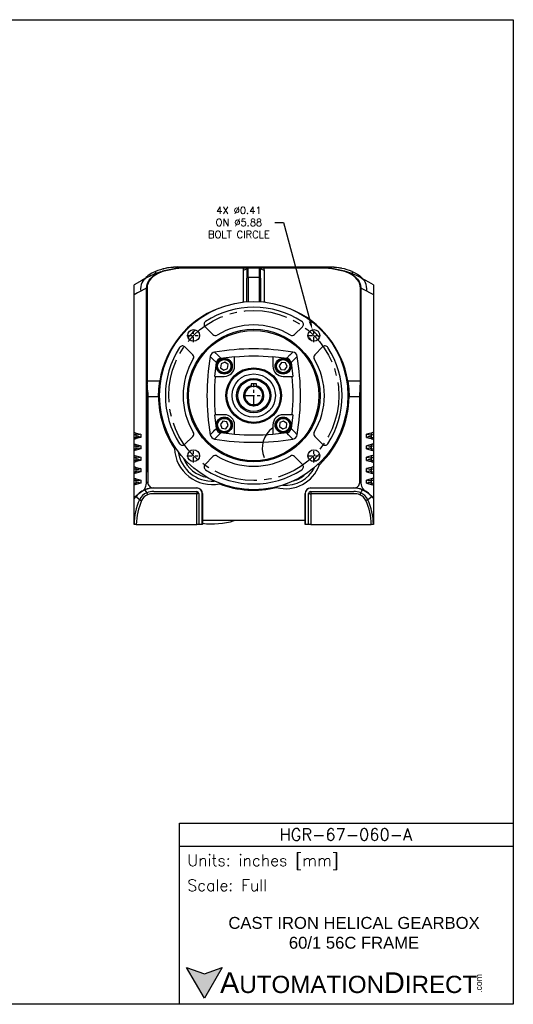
# Model space of a CAD drawing. Extents: x 886.9 to 941.4, y -8.5 to 25.5.
# Tile 6 of 6: x 924.4 to 941.4, y -8.5 to 25.5. Entities that reach past the tile are written whole.
import ezdxf

# ---------------------------------------------------------------- set-up
doc = ezdxf.new("R2010")
doc.units = 0
doc.header["$LTSCALE"] = 4
doc.header["$MEASUREMENT"] = 0
doc.linetypes.add('CENTER2', pattern=[1.125, 0.75, -0.125, 0.125, -0.125])
doc.layers.get('0').update_dxf_attribs({"linetype": 'CONTINUOUS'})
doc.layers.get('DEFPOINTS').update_dxf_attribs({"linetype": 'CONTINUOUS'})
for name, color, linetype in [('CENTER', 40, 'CENTER2'), ('DIMENSIONS', 140, 'CONTINUOUS'), ('TEXT', 140, 'CONTINUOUS')]:
    doc.layers.add(name, color=color, linetype=linetype)
doc.styles.add('ROMANS', font='romans.shx')
doc.styles.get("Standard").update_dxf_attribs({"font": 'romans.shx'})
doc.styles.add('型式1', font='txt')
doc.dimstyles.get("Standard").update_dxf_attribs({"dimtxt": 0.25, "dimasz": 0.3, "dimexe": 0.0625, "dimexo": 0.0625, "dimgap": 0.0625, "dimtad": 0, "dimtih": 1, "dimtoh": 1, "dimrnd": 0.001, "dimzin": 0, "dimdsep": 46, "dimtxsty": 'Standard', "dimcen": 0, "dimadec": 0, "dimazin": 0, "dimtfac": 1, "dimtofl": 0, "dimtmove": 0, "dimatfit": 3, "dimfxl": 1, "dimtolj": 1, "dimtzin": 0, "dimarcsym": 0})

# ---------------------------------------------------------------- blocks, each defined once
blk = doc.blocks.new('*D97')
at = {"layer": 'DEFPOINTS', "color": 0, "transparency": 16777216}
for p in [(934.47, 14.759), (934.575, 14.367)]:
    blk.add_point(p, dxfattribs=at)
at = {"layer": 'DIMENSIONS', "color": 0, "lineweight": -2, "transparency": 16777216}
for p, q in [((933.175, 18.466), (933.475, 18.466)), ((933.475, 18.466), (934.392, 15.049))]:
    blk.add_line(p, q, dxfattribs=at)
at = {"layer": 'DIMENSIONS', "color": 0, "transparency": 16777216}
blk.add_solid([(934.44, 15.062), (934.344, 15.036), (934.47, 14.759)], dxfattribs=at)
at = {"layer": 'DIMENSIONS', "color": 0, "transparency": 16777216, "insert": (931.934, 18.466), "char_height": 0.25, "width": 2.72398, "attachment_point": 5}
blk.add_mtext('\\A1;4X ∅0.41\\PON %%C5.88 BOLT CIRCLE', dxfattribs=at)

msp = doc.modelspace()

# ---------------------------------------------------------------- hatches: boundary and pattern name
at = {"layer": 'TEXT'}
msp.add_hatch(color=256, dxfattribs=at).paths.add_polyline_path([(931.353, -7.259), (930.739, -7.483), (930.125, -7.259), (930.739, -8.323)])

# ---------------------------------------------------------------- linework, layer by layer
for p, q in [((929.052, 16.77), (929.052, 16.692)), ((932.445, 16.916), (929.768, 16.916)), ((930.205, 16.889), (930.205, 16.901)), ((930.205, 16.901), (932.102, 16.901)), ((932.109, 16.889), (930.205, 16.889)), ((932.091, 16.816), (932.209, 16.862)), ((932.091, 15.718), (932.091, 16.816)), ((932.102, 16.901), (932.116, 16.901)), ((932.116, 16.901), (932.248, 16.901)), ((932.209, 16.862), (932.209, 16.543)), ((932.248, 16.901), (932.642, 16.901)), ((932.445, 16.916), (932.445, 16.921)), ((935.123, 16.916), (932.445, 16.916)), ((932.445, 16.901), (932.445, 16.916)), ((932.642, 16.901), (932.775, 16.901)), ((932.682, 16.543), (932.682, 16.862)), ((932.682, 16.862), (932.8, 16.816)), ((932.775, 16.901), (932.789, 16.901)), ((934.685, 16.889), (932.782, 16.889)), ((932.789, 16.901), (934.685, 16.901)), ((932.8, 16.816), (932.8, 15.718)), ((934.685, 16.901), (934.685, 16.889)), ((935.839, 16.77), (935.839, 16.693)), ((928.717, 16.551), (928.717, 16.536)), ((932.209, 15.721), (932.209, 16.543)), ((932.682, 16.543), (932.682, 15.721)), ((936.173, 16.551), (936.173, 16.536)), ((928.311, 15.967), (928.311, 16.314)), ((928.746, 16.192), (928.753, 16.258)), ((936.127, 16.303), (936.144, 16.192)), ((936.579, 16.313), (936.579, 15.967)), ((928.311, 11.215), (928.311, 15.967)), ((932.055, 15.712), (932.091, 15.718)), ((932.8, 15.718), (932.866, 15.707)), ((936.579, 15.967), (936.579, 11.215)), ((930.765, 14.863), (931.036, 14.591)), ((933.855, 14.591), (934.126, 14.863)), ((934.334, 14.499), (934.372, 14.472)), ((930.34, 13.895), (930.069, 14.167)), ((934.822, 14.167), (934.551, 13.895)), ((931.099, 13.148), (931.154, 13.623)), ((931.308, 13.778), (931.784, 13.832)), ((931.446, 13.64), (931.319, 13.586)), ((931.557, 13.556), (931.446, 13.64)), ((931.784, 13.502), (931.784, 13.832)), ((933.107, 13.832), (933.583, 13.778)), ((933.107, 13.832), (933.107, 13.502)), ((933.407, 13.63), (933.324, 13.519)), ((933.545, 13.613), (933.407, 13.63)), ((933.599, 13.485), (933.545, 13.613)), ((933.737, 13.623), (933.792, 13.148)), ((931.319, 13.586), (931.302, 13.448)), ((931.302, 13.448), (931.412, 13.365)), ((931.412, 13.365), (931.54, 13.419)), ((931.54, 13.419), (931.557, 13.556)), ((933.324, 13.519), (933.378, 13.392)), ((933.378, 13.392), (933.516, 13.375)), ((933.516, 13.375), (933.599, 13.485)), ((928.743, 12.87), (928.746, 12.991)), ((928.761, 12.992), (929.199, 12.992)), ((929.238, 12.995), (929.199, 12.992)), ((931.099, 13.148), (931.429, 13.148)), ((933.461, 13.148), (933.792, 13.148)), ((935.692, 12.992), (935.651, 12.995)), ((935.692, 12.992), (936.13, 12.992)), ((936.144, 12.991), (936.148, 12.87)), ((928.784, 12.598), (928.784, 9.897)), ((932.352, 12.888), (932.352, 12.825)), ((932.352, 12.825), (932.352, 12.784)), ((932.535, 12.892), (932.355, 12.892)), ((932.539, 12.825), (932.539, 12.888)), ((932.539, 12.784), (932.539, 12.825)), ((936.107, 9.897), (936.107, 12.598)), ((929.155, 12.446), (928.784, 12.446)), ((929.2, 12.447), (929.155, 12.446)), ((935.736, 12.446), (935.695, 12.447)), ((936.107, 12.446), (935.736, 12.446)), ((931.154, 11.349), (931.099, 11.824)), ((931.429, 11.824), (931.099, 11.824)), ((931.375, 11.598), (931.292, 11.487)), ((931.513, 11.581), (931.375, 11.598)), ((931.567, 11.453), (931.513, 11.581)), ((933.478, 11.608), (933.351, 11.553)), ((933.792, 11.824), (933.461, 11.824)), ((933.589, 11.524), (933.478, 11.608)), ((933.792, 11.824), (933.737, 11.349)), ((931.292, 11.487), (931.346, 11.359)), ((931.346, 11.359), (931.483, 11.342)), ((931.483, 11.342), (931.567, 11.453)), ((931.784, 11.14), (931.784, 11.47)), ((933.107, 11.47), (933.107, 11.14)), ((933.351, 11.553), (933.334, 11.416)), ((933.334, 11.416), (933.445, 11.333)), ((933.445, 11.333), (933.572, 11.387)), ((933.572, 11.387), (933.589, 11.524)), ((928.311, 11.215), (928.356, 11.203)), ((928.311, 11.142), (928.311, 11.215)), ((928.311, 11.033), (928.311, 11.142)), ((928.311, 10.979), (928.311, 11.033)), ((928.373, 10.995), (928.311, 10.979)), ((928.311, 10.819), (928.311, 10.979)), ((928.412, 11.122), (928.39, 11.133)), ((928.39, 11.06), (928.39, 11.133)), ((928.549, 11.151), (928.549, 11.042)), ((930.069, 10.806), (930.34, 11.077)), ((931.784, 11.14), (931.308, 11.195)), ((933.583, 11.195), (933.107, 11.14)), ((934.551, 11.077), (934.822, 10.806)), ((936.342, 11.042), (936.342, 11.151)), ((936.5, 11.133), (936.479, 11.122)), ((936.5, 11.133), (936.5, 11.06)), ((936.517, 10.995), (936.579, 10.979)), ((936.579, 11.215), (936.534, 11.203)), ((936.579, 11.215), (936.579, 11.142)), ((936.579, 11.142), (936.579, 11.033)), ((936.579, 11.033), (936.579, 10.979)), ((936.579, 10.979), (936.579, 10.819)), ((928.311, 10.819), (928.356, 10.807)), ((928.311, 10.747), (928.311, 10.819)), ((928.311, 10.637), (928.311, 10.747)), ((928.311, 10.583), (928.311, 10.637)), ((928.373, 10.599), (928.311, 10.583)), ((928.311, 10.423), (928.311, 10.583)), ((928.412, 10.726), (928.39, 10.737)), ((928.39, 10.664), (928.39, 10.737)), ((928.549, 10.755), (928.549, 10.646)), ((929.772, 10.648), (929.708, 10.66)), ((936.342, 10.646), (936.342, 10.755)), ((936.5, 10.737), (936.479, 10.726)), ((936.5, 10.737), (936.5, 10.664)), ((936.518, 10.599), (936.579, 10.583)), ((936.579, 10.819), (936.534, 10.807)), ((936.579, 10.819), (936.579, 10.747)), ((936.579, 10.747), (936.579, 10.637)), ((936.579, 10.637), (936.579, 10.583)), ((936.579, 10.583), (936.579, 10.423)), ((928.311, 10.423), (928.357, 10.411)), ((928.311, 10.351), (928.311, 10.423)), ((928.311, 10.242), (928.311, 10.351)), ((928.311, 10.187), (928.311, 10.242)), ((928.372, 10.203), (928.311, 10.187)), ((928.412, 10.33), (928.39, 10.341)), ((928.39, 10.268), (928.39, 10.341)), ((928.549, 10.359), (928.549, 10.25)), ((931.036, 10.381), (930.765, 10.11)), ((934.126, 10.11), (933.855, 10.381)), ((934.498, 10.208), (934.515, 10.271)), ((936.342, 10.25), (936.342, 10.359)), ((936.5, 10.341), (936.478, 10.33)), ((936.5, 10.341), (936.5, 10.268)), ((936.518, 10.203), (936.579, 10.187)), ((936.579, 10.423), (936.534, 10.411)), ((936.579, 10.423), (936.579, 10.351)), ((936.579, 10.351), (936.579, 10.242)), ((936.579, 10.242), (936.579, 10.187)), ((928.311, 10.027), (928.311, 10.187)), ((928.311, 10.027), (928.357, 10.014)), ((928.311, 9.956), (928.311, 10.027)), ((928.311, 9.846), (928.311, 9.956)), ((928.413, 9.934), (928.39, 9.945)), ((928.39, 9.872), (928.39, 9.945)), ((928.784, 9.897), (928.784, 9.494)), ((934.712, 10.1), (934.649, 10.101)), ((936.107, 9.494), (936.107, 9.897)), ((936.5, 9.945), (936.478, 9.934)), ((936.5, 9.945), (936.5, 9.872)), ((936.579, 10.027), (936.533, 10.014)), ((936.579, 10.187), (936.579, 10.027)), ((936.579, 10.027), (936.579, 9.956)), ((936.579, 9.956), (936.579, 9.846)), ((928.311, 9.79), (928.311, 9.847)), ((928.372, 9.807), (928.311, 9.79)), ((928.311, 9.631), (928.311, 9.79)), ((928.311, 9.631), (928.357, 9.618)), ((928.311, 9.561), (928.311, 9.631)), ((928.311, 9.451), (928.311, 9.561)), ((928.413, 9.538), (928.39, 9.549)), ((928.39, 9.476), (928.39, 9.549)), ((928.549, 9.567), (928.549, 9.458)), ((928.745, 9.854), (928.743, 9.844)), ((928.745, 9.462), (928.745, 9.854)), ((936.148, 9.844), (936.146, 9.854)), ((936.146, 9.854), (936.146, 9.462)), ((936.342, 9.458), (936.342, 9.567)), ((936.5, 9.549), (936.478, 9.538)), ((936.5, 9.549), (936.5, 9.476)), ((936.519, 9.807), (936.579, 9.79)), ((936.579, 9.631), (936.533, 9.618)), ((936.579, 9.847), (936.579, 9.79)), ((936.579, 9.79), (936.579, 9.631)), ((936.579, 9.631), (936.579, 9.561)), ((936.579, 9.561), (936.579, 9.451)), ((928.311, 9.394), (928.311, 9.451)), ((928.372, 9.411), (928.311, 9.394)), ((928.311, 9.297), (928.311, 9.394)), ((928.311, 8.967), (928.311, 9.297)), ((928.605, 9.196), (928.63, 9.211)), ((928.992, 9.297), (930.477, 9.297)), ((930.477, 9.292), (928.992, 9.292)), ((931.265, 9.464), (931.263, 9.44)), ((933.231, 9.334), (933.231, 9.314)), ((934.414, 9.297), (935.899, 9.297)), ((935.899, 9.292), (934.414, 9.292)), ((936.261, 9.211), (936.285, 9.196)), ((936.519, 9.411), (936.579, 9.394)), ((936.579, 9.451), (936.579, 9.394)), ((936.579, 9.394), (936.579, 9.297)), ((936.579, 9.297), (936.579, 8.967)), ((928.311, 8.93), (928.311, 8.967)), ((928.311, 8.037), (928.311, 8.93)), ((928.992, 9.173), (930.477, 9.173)), ((930.475, 9.099), (928.992, 9.099)), ((930.475, 8.037), (930.475, 9.099)), ((930.549, 9.1), (930.549, 8.037)), ((930.669, 8.037), (930.669, 9.1)), ((930.674, 9.1), (930.674, 8.037)), ((934.217, 8.037), (934.217, 9.1)), ((934.222, 9.1), (934.222, 8.037)), ((934.341, 8.037), (934.341, 9.1)), ((934.414, 9.173), (935.899, 9.173)), ((934.415, 9.099), (934.415, 8.037)), ((935.899, 9.099), (934.415, 9.099)), ((936.579, 8.967), (936.579, 8.93)), ((936.579, 8.93), (936.579, 8.037)), ((930.87, 8.169), (930.674, 8.169)), ((934.02, 8.169), (930.87, 8.169)), ((934.217, 8.169), (934.02, 8.169)), ((928.39, 8.037), (928.312, 8.037)), ((928.39, 8.037), (930.475, 8.037)), ((930.549, 8.037), (930.475, 8.037)), ((930.669, 8.037), (930.549, 8.037)), ((930.674, 8.037), (930.669, 8.037)), ((934.222, 8.037), (934.217, 8.037)), ((934.341, 8.037), (934.222, 8.037)), ((934.415, 8.037), (934.341, 8.037)), ((934.415, 8.037), (936.5, 8.037)), ((936.579, 8.037), (936.5, 8.037))]:
    msp.add_line(p, q)
at = {"flags": 128}
for points in [[(929.052, 16.77), (928.931, 16.713), (928.829, 16.651), (928.785, 16.62), (928.751, 16.592), (928.721, 16.56), (928.717, 16.551)], [(928.753, 16.258), (928.755, 16.281), (928.781, 16.369), (928.821, 16.449), (928.876, 16.525), (928.945, 16.595), (929.026, 16.657), (929.131, 16.716), (929.246, 16.763), (929.298, 16.778)], [(929.303, 16.767), (929.252, 16.752), (929.14, 16.707), (929.036, 16.648), (928.957, 16.588), (928.888, 16.518), (928.835, 16.446), (928.795, 16.367), (928.769, 16.282), (928.761, 16.194)], [(929.334, 16.859), (929.326, 16.856), (929.318, 16.853)], [(929.82, 16.926), (929.786, 16.92), (929.768, 16.916)], [(929.82, 16.926), (930.788, 16.926), (932.228, 16.926)], [(932.091, 16.816), (932.097, 16.86), (932.109, 16.889)], [(932.102, 16.901), (932.107, 16.9), (932.11, 16.898), (932.111, 16.896), (932.111, 16.893), (932.109, 16.89), (932.109, 16.889)], [(932.248, 16.56), (932.248, 16.646), (932.248, 16.723), (932.248, 16.788), (932.248, 16.839), (932.248, 16.876), (932.248, 16.897), (932.248, 16.901)], [(932.643, 16.56), (932.643, 16.623), (932.643, 16.703), (932.643, 16.771), (932.643, 16.827), (932.642, 16.868), (932.642, 16.893), (932.642, 16.901)], [(932.663, 16.926), (933.622, 16.926), (935.071, 16.926)], [(932.782, 16.889), (932.78, 16.892), (932.78, 16.896), (932.781, 16.898), (932.783, 16.9), (932.788, 16.901), (932.789, 16.901)], [(932.782, 16.889), (932.793, 16.86), (932.8, 16.816)], [(935.123, 16.916), (935.104, 16.92), (935.071, 16.926)], [(936.13, 16.194), (936.107, 16.335), (936.071, 16.42), (936.02, 16.497), (935.943, 16.58), (935.852, 16.649), (935.725, 16.718), (935.587, 16.767)], [(935.593, 16.778), (935.731, 16.73), (935.862, 16.659), (935.953, 16.588), (936.033, 16.503), (936.084, 16.424), (936.121, 16.337), (936.127, 16.303)], [(935.839, 16.77), (935.96, 16.713), (936.062, 16.651), (936.105, 16.62), (936.14, 16.592), (936.17, 16.56), (936.173, 16.551)], [(928.722, 16.539), (928.586, 16.465), (928.311, 16.314)], [(928.721, 16.538), (928.695, 16.522), (928.651, 16.484), (928.613, 16.437), (928.582, 16.381), (928.56, 16.318), (928.545, 16.248), (928.539, 16.173), (928.542, 16.093)], [(932.248, 16.56), (932.24, 16.559), (932.233, 16.558), (932.226, 16.557), (932.22, 16.555), (932.216, 16.552), (932.212, 16.549), (932.21, 16.546), (932.209, 16.543)], [(932.248, 16.56), (932.248, 16.544), (932.247, 15.723)], [(932.643, 16.56), (932.445, 16.56), (932.248, 16.56)], [(932.682, 16.543), (932.681, 16.546), (932.679, 16.549), (932.675, 16.552), (932.67, 16.555), (932.664, 16.557), (932.658, 16.558), (932.651, 16.559), (932.643, 16.56)], [(932.643, 15.723), (932.643, 15.986), (932.643, 16.56)], [(936.58, 16.314), (936.416, 16.404), (936.169, 16.538)], [(936.349, 16.093), (936.351, 16.173), (936.345, 16.248), (936.331, 16.318), (936.308, 16.381), (936.278, 16.437), (936.24, 16.484), (936.195, 16.522), (936.169, 16.538)], [(928.542, 16.093), (928.431, 16.032), (928.311, 15.967)], [(928.746, 16.192), (928.653, 16.15), (928.542, 16.093)], [(928.746, 12.991), (928.746, 13.984), (928.746, 14.968), (928.746, 16.192)], [(928.761, 16.194), (928.761, 14.97), (928.761, 13.986), (928.761, 12.992)], [(936.13, 12.992), (936.13, 13.986), (936.13, 14.97), (936.13, 16.194)], [(936.144, 16.192), (936.144, 14.968), (936.144, 13.984), (936.144, 12.991)], [(936.349, 16.093), (936.238, 16.15), (936.144, 16.192)], [(936.579, 15.967), (936.571, 15.972), (936.46, 16.032), (936.349, 16.093)], [(934.372, 14.472), (934.415, 14.405), (934.416, 14.395)], [(931.094, 13.987), (931.207, 13.876), (931.248, 13.836), (931.308, 13.778)], [(933.583, 13.778), (933.697, 13.889), (933.701, 13.893), (933.797, 13.987)], [(931.154, 13.623), (931.043, 13.737), (931.038, 13.742), (930.945, 13.838)], [(933.946, 13.838), (933.835, 13.724), (933.795, 13.683), (933.737, 13.623)], [(928.761, 12.992), (928.759, 12.905), (928.757, 12.871)], [(929.155, 12.446), (929.164, 12.719), (929.199, 12.992)], [(935.692, 12.992), (935.727, 12.719), (935.736, 12.446)], [(936.134, 12.871), (936.132, 12.905), (936.13, 12.992)], [(928.743, 9.844), (928.743, 9.883), (928.743, 10.029), (928.743, 10.646), (928.743, 11.261), (928.743, 11.414), (928.743, 11.452), (928.743, 12.163), (928.743, 12.87)], [(928.757, 12.871), (928.758, 12.871), (928.758, 12.87), (928.759, 12.87), (928.761, 12.866), (928.764, 12.849), (928.77, 12.812)], [(928.77, 12.812), (928.77, 12.134), (928.77, 11.453), (928.77, 11.415), (928.77, 11.261), (928.77, 10.647), (928.77, 10.03), (928.77, 9.9)], [(936.121, 12.812), (936.126, 12.85), (936.128, 12.857), (936.129, 12.862), (936.13, 12.865), (936.131, 12.867), (936.131, 12.869), (936.132, 12.87), (936.133, 12.87), (936.133, 12.871), (936.134, 12.871)], [(936.121, 9.9), (936.121, 10.029), (936.121, 10.646), (936.121, 11.453), (936.121, 11.491), (936.121, 11.644), (936.121, 12.255), (936.121, 12.812)], [(936.148, 12.87), (936.148, 12.254), (936.148, 11.644), (936.148, 11.491), (936.148, 11.452), (936.148, 10.645), (936.148, 10.028), (936.148, 9.874), (936.148, 9.844)], [(930.945, 11.135), (931.056, 11.248), (931.095, 11.289), (931.154, 11.349)], [(933.737, 11.349), (933.848, 11.235), (933.852, 11.231), (933.946, 11.135)], [(928.38, 11.124), (928.346, 11.133), (928.341, 11.134), (928.311, 11.142)], [(928.311, 11.033), (928.346, 11.042), (928.38, 11.051)], [(928.356, 11.203), (928.39, 11.194), (928.549, 11.151)], [(928.549, 11.042), (928.39, 11), (928.373, 10.995)], [(928.39, 11.06), (928.399, 11.06), (928.427, 11.065)], [(928.549, 11.151), (928.548, 11.151), (928.466, 11.128), (928.435, 11.121), (928.412, 11.122), (928.412, 11.122)], [(931.308, 11.195), (931.194, 11.083), (931.19, 11.079), (931.094, 10.985)], [(933.797, 10.985), (933.683, 11.096), (933.643, 11.136), (933.583, 11.195)], [(936.534, 11.203), (936.5, 11.194), (936.342, 11.151)], [(936.479, 11.122), (936.454, 11.121), (936.415, 11.131), (936.365, 11.145), (936.342, 11.151), (936.342, 11.151)], [(936.342, 11.042), (936.5, 11), (936.517, 10.995)], [(936.464, 11.065), (936.491, 11.06), (936.5, 11.06)], [(936.579, 11.142), (936.545, 11.133), (936.511, 11.124)], [(936.511, 11.051), (936.545, 11.042), (936.551, 11.04), (936.579, 11.033)], [(928.38, 10.729), (928.346, 10.738), (928.341, 10.739), (928.311, 10.747)], [(928.311, 10.637), (928.346, 10.646), (928.359, 10.65), (928.38, 10.656)], [(928.356, 10.807), (928.39, 10.798), (928.549, 10.755)], [(928.549, 10.646), (928.39, 10.604), (928.373, 10.599)], [(928.39, 10.664), (928.399, 10.664), (928.426, 10.669)], [(928.549, 10.755), (928.548, 10.755), (928.466, 10.732), (928.435, 10.725), (928.412, 10.726), (928.412, 10.726)], [(936.534, 10.807), (936.5, 10.798), (936.342, 10.755)], [(936.479, 10.726), (936.454, 10.725), (936.414, 10.735), (936.364, 10.749), (936.342, 10.755), (936.342, 10.755)], [(936.342, 10.646), (936.5, 10.604), (936.518, 10.599)], [(936.464, 10.669), (936.491, 10.664), (936.5, 10.664)], [(936.579, 10.747), (936.545, 10.738), (936.511, 10.729)], [(936.511, 10.656), (936.545, 10.646), (936.551, 10.645), (936.571, 10.639), (936.579, 10.637)], [(928.38, 10.333), (928.346, 10.342), (928.341, 10.344), (928.311, 10.351)], [(928.311, 10.242), (928.346, 10.251), (928.359, 10.255), (928.38, 10.26)], [(928.357, 10.411), (928.39, 10.402), (928.549, 10.359)], [(928.549, 10.25), (928.39, 10.208), (928.372, 10.203)], [(928.39, 10.341), (928.39, 10.34), (928.39, 10.339), (928.389, 10.338), (928.387, 10.337), (928.386, 10.336), (928.384, 10.335), (928.382, 10.334), (928.38, 10.333)], [(928.38, 10.26), (928.382, 10.261), (928.384, 10.262), (928.386, 10.263), (928.387, 10.264), (928.389, 10.265), (928.39, 10.266), (928.39, 10.267), (928.39, 10.268)], [(928.39, 10.268), (928.399, 10.268), (928.426, 10.273)], [(928.549, 10.359), (928.548, 10.359), (928.466, 10.335), (928.435, 10.329), (928.412, 10.33), (928.412, 10.33)], [(934.515, 10.271), (934.661, 10.417), (934.714, 10.475)], [(936.534, 10.411), (936.5, 10.402), (936.342, 10.359)], [(936.478, 10.33), (936.453, 10.329), (936.414, 10.339), (936.364, 10.353), (936.342, 10.359), (936.342, 10.359)], [(936.342, 10.25), (936.5, 10.208), (936.518, 10.203)], [(936.465, 10.273), (936.491, 10.268), (936.5, 10.268)], [(936.511, 10.333), (936.509, 10.334), (936.506, 10.335), (936.505, 10.336), (936.503, 10.337), (936.502, 10.338), (936.501, 10.339), (936.501, 10.34), (936.5, 10.341)], [(936.5, 10.268), (936.501, 10.267), (936.501, 10.266), (936.502, 10.265), (936.503, 10.264), (936.505, 10.263), (936.506, 10.262), (936.509, 10.261), (936.511, 10.26)], [(936.579, 10.351), (936.545, 10.342), (936.511, 10.333)], [(936.511, 10.26), (936.545, 10.251), (936.551, 10.249), (936.572, 10.244), (936.579, 10.242)], [(928.38, 9.938), (928.346, 9.947), (928.341, 9.948), (928.311, 9.956)], [(928.311, 9.847), (928.346, 9.856), (928.359, 9.859), (928.38, 9.865)], [(928.357, 10.014), (928.39, 10.006), (928.549, 9.963)], [(928.39, 9.945), (928.39, 9.944), (928.39, 9.943), (928.389, 9.942), (928.387, 9.941), (928.386, 9.94), (928.384, 9.94), (928.382, 9.939), (928.38, 9.938)], [(928.38, 9.865), (928.382, 9.866), (928.384, 9.866), (928.386, 9.867), (928.387, 9.868), (928.389, 9.869), (928.39, 9.87), (928.39, 9.871), (928.39, 9.872)], [(928.39, 9.872), (928.399, 9.872), (928.425, 9.877)], [(928.549, 9.963), (928.548, 9.963), (928.466, 9.939), (928.435, 9.933), (928.413, 9.934)], [(928.549, 9.963), (928.549, 9.942), (928.549, 9.854)], [(928.77, 9.9), (928.768, 9.899), (928.765, 9.898), (928.76, 9.893), (928.753, 9.879), (928.745, 9.854)], [(936.146, 9.854), (936.135, 9.884), (936.132, 9.891), (936.126, 9.897), (936.124, 9.899), (936.122, 9.9), (936.121, 9.9)], [(936.533, 10.014), (936.5, 10.006), (936.342, 9.963)], [(936.342, 9.854), (936.342, 9.942), (936.342, 9.963)], [(936.478, 9.934), (936.453, 9.933), (936.414, 9.942), (936.363, 9.957), (936.342, 9.963), (936.342, 9.963)], [(936.465, 9.877), (936.491, 9.872), (936.5, 9.872)], [(936.511, 9.938), (936.509, 9.939), (936.506, 9.94), (936.505, 9.94), (936.503, 9.941), (936.502, 9.942), (936.501, 9.943), (936.501, 9.944), (936.5, 9.945)], [(936.5, 9.872), (936.501, 9.871), (936.501, 9.87), (936.502, 9.869), (936.503, 9.868), (936.505, 9.867), (936.506, 9.866), (936.509, 9.866), (936.511, 9.865)], [(936.579, 9.956), (936.545, 9.947), (936.511, 9.938)], [(936.511, 9.865), (936.545, 9.856), (936.551, 9.854), (936.572, 9.849), (936.579, 9.847)], [(928.38, 9.542), (928.346, 9.552), (928.341, 9.553), (928.311, 9.561)], [(928.357, 9.618), (928.39, 9.61), (928.549, 9.567)], [(928.549, 9.854), (928.39, 9.812), (928.372, 9.807)], [(928.39, 9.549), (928.39, 9.548), (928.39, 9.547), (928.389, 9.547), (928.387, 9.546), (928.386, 9.545), (928.384, 9.544), (928.382, 9.543), (928.38, 9.542)], [(928.549, 9.567), (928.548, 9.567), (928.466, 9.543), (928.436, 9.537), (928.413, 9.538)], [(936.342, 9.854), (936.5, 9.812), (936.519, 9.807)], [(936.533, 9.618), (936.5, 9.61), (936.342, 9.567)], [(936.478, 9.538), (936.453, 9.537), (936.414, 9.546), (936.363, 9.561), (936.342, 9.567), (936.342, 9.567)], [(936.511, 9.542), (936.509, 9.543), (936.506, 9.544), (936.505, 9.545), (936.503, 9.546), (936.502, 9.547), (936.501, 9.547), (936.501, 9.548), (936.5, 9.549)], [(936.579, 9.561), (936.545, 9.552), (936.511, 9.542)], [(928.311, 9.451), (928.346, 9.46), (928.359, 9.464), (928.38, 9.469)], [(928.549, 9.458), (928.39, 9.415), (928.372, 9.411)], [(928.38, 9.469), (928.382, 9.47), (928.384, 9.471), (928.386, 9.472), (928.387, 9.473), (928.389, 9.473), (928.39, 9.474), (928.39, 9.475), (928.39, 9.476)], [(928.39, 9.476), (928.399, 9.476), (928.425, 9.481)], [(928.687, 9.231), (928.568, 9.167), (928.474, 9.094)], [(928.63, 9.211), (928.681, 9.266), (928.719, 9.353), (928.732, 9.407), (928.744, 9.462), (928.745, 9.462)], [(928.687, 9.231), (928.687, 9.232), (928.686, 9.233), (928.686, 9.233), (928.686, 9.234), (928.686, 9.234), (928.685, 9.235), (928.685, 9.235), (928.685, 9.235)], [(928.687, 9.231), (928.721, 9.172), (928.752, 9.128)], [(936.138, 9.128), (936.169, 9.172), (936.203, 9.231)], [(936.146, 9.462), (936.146, 9.462), (936.158, 9.407), (936.171, 9.353), (936.209, 9.266), (936.261, 9.211)], [(936.203, 9.231), (936.204, 9.232), (936.204, 9.233), (936.205, 9.233), (936.205, 9.234), (936.205, 9.234), (936.205, 9.235), (936.205, 9.235), (936.205, 9.235)], [(936.417, 9.094), (936.322, 9.167), (936.203, 9.231)], [(936.342, 9.458), (936.5, 9.415), (936.519, 9.411)], [(936.465, 9.481), (936.491, 9.476), (936.5, 9.476)], [(936.5, 9.476), (936.501, 9.475), (936.501, 9.474), (936.502, 9.473), (936.503, 9.473), (936.505, 9.472), (936.506, 9.471), (936.509, 9.47), (936.511, 9.469)], [(936.511, 9.469), (936.545, 9.46), (936.551, 9.459), (936.572, 9.453), (936.579, 9.451)], [(928.34, 8.99), (928.353, 9.002), (928.396, 9.038)], [(928.502, 8.889), (928.462, 8.921), (928.371, 8.992)], [(928.396, 9.038), (928.42, 9.058), (928.454, 9.087), (928.486, 9.113)], [(928.502, 8.889), (928.506, 8.888), (928.512, 8.885), (928.519, 8.882), (928.528, 8.878), (928.537, 8.874), (928.548, 8.869), (928.559, 8.864), (928.571, 8.859)], [(928.752, 9.128), (928.754, 9.123), (928.756, 9.117), (928.759, 9.11), (928.763, 9.101), (928.766, 9.091), (928.77, 9.081), (928.774, 9.07), (928.779, 9.059)], [(930.477, 9.173), (930.477, 9.162), (930.476, 9.144), (930.476, 9.126), (930.475, 9.099)], [(930.549, 9.1), (930.538, 9.1), (930.52, 9.1), (930.503, 9.099), (930.475, 9.099)], [(934.341, 9.1), (934.352, 9.1), (934.37, 9.1), (934.388, 9.099), (934.415, 9.099)], [(934.414, 9.173), (934.414, 9.162), (934.414, 9.144), (934.415, 9.126), (934.415, 9.099)], [(936.138, 9.128), (936.137, 9.123), (936.134, 9.117), (936.131, 9.11), (936.128, 9.101), (936.124, 9.091), (936.12, 9.081), (936.116, 9.07), (936.112, 9.059)], [(936.389, 8.889), (936.385, 8.888), (936.379, 8.885), (936.372, 8.882), (936.363, 8.878), (936.353, 8.874), (936.343, 8.869), (936.331, 8.864), (936.32, 8.859)], [(936.52, 8.992), (936.429, 8.921), (936.389, 8.889)], [(936.405, 9.113), (936.438, 9.085), (936.464, 9.063), (936.495, 9.038)], [(936.495, 9.038), (936.537, 9.002), (936.551, 8.99)]]:
    msp.add_lwpolyline(points, dxfattribs=at)
for centre, radius in [((932.445, 12.486), 3.25), ((932.445, 12.486), 2.289), ((930.368, 14.563), 0.203), ((932.445, 12.486), 2.25), ((934.522, 14.563), 0.203), ((931.429, 13.502), 0.276), ((931.429, 13.502), 0.256), ((931.429, 13.502), 0.23), ((933.461, 13.502), 0.276), ((933.461, 13.502), 0.256), ((933.461, 13.502), 0.23), ((932.445, 12.486), 0.959), ((932.445, 12.486), 0.925), ((932.445, 12.486), 0.748), ((932.445, 12.486), 0.591), ((932.445, 12.486), 0.551), ((931.429, 11.47), 0.276), ((931.429, 11.47), 0.256), ((931.429, 11.47), 0.23), ((933.461, 11.47), 0.276), ((933.461, 11.47), 0.256), ((933.461, 11.47), 0.23), ((930.368, 10.409), 0.203), ((934.522, 10.409), 0.203)]:
    msp.add_circle(centre, radius)
for centre, radius, start, end in [((929.995, 14.28), 2.592, 107.1724, 119.4292), ((929.768, 15.081), 1.835, 89.9995, 112.9617), ((930.208, 13.462), 3.439, 90.0442, 105.3449), ((929.28, 16.763), 0.0236, 9.2478, 40.101), ((930.208, 13.471), 3.418, 90.0441, 105.3518), ((930.432, 11.887), 5.098, 100.3129, 101.5757), ((929.802, 15.305), 1.622, 89.3676, 100.0247), ((932.248, 16.862), 0.0394, 90, 180), ((932.419, 20.174), 3.253, 266.621, 270.4595), ((932.48, 19.816), 2.895, 269.306, 273.616), ((932.642, 16.862), 0.0394, 0, 90), ((934.682, 13.462), 3.439, 74.6543, 89.9564), ((934.682, 13.471), 3.418, 74.6485, 89.9554), ((935.097, 15.402), 1.524, 79.6523, 91.0038), ((935.123, 15.081), 1.835, 67.04, 89.9995), ((934.377, 11.465), 5.527, 78.4735, 79.6375), ((935.611, 16.763), 0.0236, 139.8942, 170.7546), ((934.887, 14.261), 2.614, 60.6338, 73.5267), ((928.76, 16.153), 0.0411, 88.8421, 109.2775), ((936.131, 16.153), 0.0411, 70.7195, 91.161), ((932.41, 12.467), 3.254, 111.3364, 170.7162), ((932.445, 12.486), 3.051, 57.0083, 122.9917), ((932.484, 12.47), 3.25, 9.2506, 67.8969), ((930.848, 14.946), 0.118, 122.9917, 225), ((934.042, 14.946), 0.118, 315, 57.0083), ((932.445, 12.486), 3.031, 131.5501, 138.4499), ((932.445, 12.486), 2.441, 58.7958, 121.2042), ((932.445, 12.486), 3.031, 41.5501, 48.4499), ((931.119, 14.675), 0.118, 225, 301.2042), ((933.771, 14.675), 0.118, 238.7958, 315), ((932.445, 12.486), 3.051, 147.0083, 212.9917), ((929.985, 14.083), 0.118, 45, 147.0083), ((931.122, 13.809), 0.18, 99.0888, 170.911), ((932.445, 5.995), 8.105, 80.4015, 99.5985), ((933.768, 13.809), 0.18, 9.0891, 80.9111), ((934.905, 14.083), 0.118, 32.9917, 135), ((932.445, 12.486), 3.051, 327.0083, 32.9917), ((932.445, 12.486), 2.441, 148.7958, 211.2042), ((930.256, 13.812), 0.118, 328.7958, 45), ((938.936, 12.486), 8.105, 170.4015, 189.5985), ((931.332, 13.599), 0.18, 97.7452, 172.2547), ((932.445, 5.982), 7.863, 85.1718, 94.8283), ((933.558, 13.599), 0.18, 7.7455, 82.2545), ((925.954, 12.486), 8.105, 350.4015, 9.5985), ((934.634, 13.812), 0.118, 135, 211.2042), ((932.445, 12.486), 2.441, 328.7958, 31.2042), ((931.429, 13.502), 0.354, 270, 0), ((933.461, 13.502), 0.354, 180, 270), ((928.76, 12.939), 0.0532, 89.0398, 104.7157), ((938.95, 12.486), 7.863, 175.1718, 184.8284), ((925.941, 12.486), 7.863, 355.1718, 4.8284), ((936.131, 12.939), 0.0532, 75.2845, 90.96), ((928.754, 12.817), 0.0543, 86.8727, 102.1836), ((926.739, 12.568), 2.045, 0.8278, 6.8415), ((932.445, 12.486), 0.352, 105.4522, 74.5478), ((932.445, 12.486), 0.312, 107.4576, 72.5424), ((932.355, 12.888), 0.00394, 90, 180), ((932.445, 12.486), 0.313, 72.8112, 107.2697), ((932.535, 12.888), 0.00394, 0, 90), ((938.417, 12.55), 2.31, 173.5044, 178.8264), ((936.136, 12.817), 0.0543, 77.8181, 93.1255), ((932.445, 12.486), 3.291, 180.6947, 213.7143), ((932.445, 12.486), 3.291, 313.5302, 359.3053), ((931.429, 11.47), 0.354, 0, 90), ((933.461, 11.47), 0.354, 90, 180), ((930.256, 11.16), 0.118, 315, 31.2042), ((931.332, 11.373), 0.18, 187.7454, 262.2547), ((933.565, 10.679), 0.827, 123.624, 203.3605), ((933.558, 11.373), 0.18, 277.7452, 352.2547), ((934.634, 11.16), 0.118, 148.7958, 225), ((928.311, 11.133), 0.0787, 0, 75), ((928.311, 11.06), 0.0787, 285, 0), ((928.377, 11.138), 0.0139, 281.001, 342.202), ((928.377, 11.064), 0.0138, 280.632, 341.818), ((928.408, 10.625), 0.44, 71.3096, 87.5427), ((931.122, 11.163), 0.18, 189.089, 260.911), ((932.445, 18.977), 8.105, 260.4015, 279.5985), ((932.445, 18.99), 7.863, 265.1718, 274.8284), ((933.768, 11.163), 0.18, 279.089, 350.911), ((936.491, 10.582), 0.484, 93.1903, 107.9574), ((936.579, 11.133), 0.0787, 105, 180), ((936.514, 11.138), 0.0139, 197.798, 258.999), ((936.579, 11.06), 0.0787, 180, 255), ((936.513, 11.064), 0.0138, 198.182, 259.368), ((928.311, 10.737), 0.0787, 0, 75), ((928.311, 10.664), 0.0787, 285, 360), ((928.378, 10.742), 0.0135, 278.9295, 339.9595), ((928.378, 10.669), 0.0134, 278.5645, 339.5234), ((928.406, 10.225), 0.444, 71.3026, 87.4444), ((931.006, 10.713), 1.299, 182.3706, 281.4081), ((931.006, 10.713), 1.181, 188.0597, 273.799), ((929.985, 10.889), 0.118, 212.9917, 315), ((934.905, 10.889), 0.118, 225, 327.0083), ((936.493, 10.18), 0.49, 93.3135, 107.9394), ((936.579, 10.737), 0.0787, 105, 180), ((936.513, 10.742), 0.0135, 200.0405, 261.0705), ((936.579, 10.664), 0.0787, 180, 255), ((936.513, 10.669), 0.0134, 200.4766, 261.4355), ((928.311, 10.341), 0.0787, 0, 75), ((928.311, 10.268), 0.0787, 285, 0), ((928.405, 9.826), 0.447, 71.2726, 87.3714), ((931.006, 10.713), 1.063, 201.2644, 260.5943), ((931.119, 10.297), 0.118, 58.7958, 135), ((932.445, 12.486), 2.441, 238.7958, 301.2042), ((933.771, 10.297), 0.118, 45, 121.2042), ((929.198, 1.034), 10.658, 59.5674, 60.0725), ((936.494, 9.779), 0.495, 93.4051, 107.9508), ((936.579, 10.341), 0.0787, 105, 180), ((936.579, 10.268), 0.0787, 180, 255), ((928.311, 9.945), 0.0787, 360, 75), ((928.311, 9.872), 0.0787, 285, 360), ((928.404, 9.427), 0.451, 71.2539, 87.2892), ((928.769, 9.851), 0.0478, 71.8072, 89.3084), ((930.848, 10.026), 0.118, 135, 237.0083), ((932.445, 12.486), 3.051, 237.0083, 302.9917), ((933.555, 10.491), 1.22, 254.5693, 341.3444), ((933.555, 10.491), 1.102, 264.2704, 333.9069), ((934.042, 10.026), 0.118, 302.9917, 45), ((936.122, 9.851), 0.0478, 90.6916, 108.1928), ((936.496, 9.377), 0.501, 93.52, 107.937), ((936.579, 9.945), 0.0787, 105, 180), ((936.579, 9.872), 0.0787, 180, 255), ((928.311, 9.549), 0.0787, 360, 75), ((933.555, 10.491), 0.984, 286.0736, 312.1036), ((936.579, 9.549), 0.0787, 105, 180), ((928.311, 9.476), 0.0787, 285, 0), ((928.404, 9.031), 0.451, 71.2461, 87.2668), ((928.992, 8.51), 0.787, 112.9043, 130), ((928.992, 8.51), 0.787, 90, 112.9044), ((928.992, 8.51), 0.783, 90, 112.9044), ((928.794, 9.441), 0.0539, 100.7676, 156.5458), ((928.981, 9.494), 0.197, 180, 270.6404), ((930.477, 9.1), 0.197, 0, 90), ((930.477, 9.1), 0.192, 0, 90), ((932.445, 12.486), 3.268, 248.7896, 283.9073), ((934.414, 9.1), 0.197, 90, 180), ((934.414, 9.1), 0.192, 90, 180), ((935.899, 8.51), 0.787, 67.0956, 90), ((935.899, 8.51), 0.783, 67.0956, 90), ((935.91, 9.494), 0.197, 269.3596, 0), ((936.096, 9.44), 0.0553, 24.2497, 78.437), ((935.899, 8.51), 0.787, 50.0001, 67.0956), ((936.496, 8.981), 0.501, 93.5357, 107.9515), ((936.579, 9.476), 0.0787, 180, 255), ((928.732, 8.589), 0.541, 131.8714, 140.9993), ((928.39, 8.93), 0.0787, 130, 180), ((930.45, 8.008), 2.139, 155.6512, 179.2034), ((929.469, 7.987), 1.488, 131.9503, 137.5186), ((928.443, 8.982), 0.0731, 130.1811, 171.6444), ((930.487, 8.007), 2.097, 156.0351, 179.1737), ((928.511, 9.083), 0.0392, 130.6153, 163.588), ((928.919, 8.702), 0.458, 111.4059, 155.7803), ((928.916, 8.708), 0.377, 111.3807, 156.4318), ((928.992, 8.51), 0.663, 90, 111.1912), ((928.992, 8.51), 0.589, 90, 111.1912), ((930.467, 9.091), 0.0824, 6.5556, 83.4445), ((934.423, 9.091), 0.0824, 96.5555, 173.4444), ((935.899, 8.51), 0.663, 68.8088, 90), ((935.899, 8.51), 0.589, 68.8088, 90), ((935.973, 8.707), 0.378, 23.6714, 68.5161), ((935.97, 8.7), 0.46, 24.3102, 68.5036), ((934.402, 8.007), 2.099, 0.8363, 23.9548), ((934.439, 8.007), 2.14, 0.8005, 24.345), ((936.379, 9.083), 0.0392, 16.412, 49.3847), ((935.414, 7.979), 1.5, 42.5026, 48.0285), ((936.447, 8.982), 0.0731, 8.3556, 49.8189), ((936.299, 8.723), 0.349, 36.4761, 50.6532), ((936.5, 8.93), 0.0787, 0, 50), ((931.006, 10.713), 2.657, 262.8138, 286.7547)]:
    msp.add_arc(centre, radius, start, end)
at = {"layer": 'CENTER', "ltscale": 0.0625}
for p, q in [((930.368, 14.33), (930.368, 14.796)), ((934.522, 14.33), (934.522, 14.796)), ((930.135, 14.563), (930.601, 14.563)), ((934.29, 14.563), (934.755, 14.563)), ((930.368, 10.176), (930.368, 10.642)), ((934.522, 10.176), (934.522, 10.642)), ((930.135, 10.409), (930.601, 10.409)), ((934.29, 10.409), (934.755, 10.409))]:
    msp.add_line(p, q, dxfattribs=at)
at = {"layer": 'CENTER', "ltscale": 0.125}
for p, q in [((932.445, 12.107), (932.445, 12.865)), ((932.093, 12.486), (932.797, 12.486))]:
    msp.add_line(p, q, dxfattribs=at)
at = {"layer": 'CENTER', "ltscale": 0.5}
msp.add_circle((932.445, 12.486), 2.937, dxfattribs=at)
at = {"layer": 'DEFPOINTS'}
msp.add_lwpolyline([(941.409, -8.534), (886.895, -8.534), (886.895, 25.466), (941.409, 25.466)], close=True, dxfattribs=at)
at = {"layer": 'TEXT'}
msp.add_line((929.879, -3.077), (941.409, -3.077), dxfattribs=at)
for points in [[(929.879, -8.534), (929.879, -2.282), (941.409, -2.282), (941.409, -8.534)], [(931.353, -7.259), (930.739, -8.323), (930.125, -7.259), (930.739, -7.483)]]:
    msp.add_lwpolyline(points, close=True, dxfattribs=at)

# ---------------------------------------------------------------- texts
for s, insert, char_height, width, attachment_point, style in [('HGR-67-060-A', (935.626, -2.674), 0.41105, 7.73736, 5, 'ROMANS'), (' Units: inches [mm]', (929.879, -3.63), 0.39741, 11.53066, 4, 'ROMANS'), (' Scale: Full', (929.879, -4.425), 0.39741, 11.53066, 4, 'ROMANS'), ('{\\fArial|b0|i0|c0|p34;     \\H1.2x;A\\H0.8333x;UTOMATION\\H1.2x;D\\H0.8333x;IRECT}', (930.125, -7.791), 0.59611, 10.09792, 4, '型式1')]:
    msp.add_mtext(s, dxfattribs=dict(at, insert=insert, char_height=char_height, width=width, attachment_point=attachment_point, style=style))
at = {"layer": 'TEXT', "insert": (935.908, -6.068), "char_height": 0.41105, "width": 9.21252, "attachment_point": 5}
msp.add_mtext('{\\fArial|b0|i0|c0|p34;CAST IRON HELICAL GEARBOX 60/1 56C FRAME}', dxfattribs=at)
at = {"layer": 'TEXT', "insert": (940.109, -8.141), "char_height": 0.2146, "width": 0.63593, "attachment_point": 1, "rotation": 90, "style": '型式1'}
msp.add_mtext('{\\fArial|b0|i0|c0|p34;.com}', dxfattribs=at)

# ---------------------------------------------------------------- dimensions: what is measured, and where the dimension line sits
at = {"layer": 'DIMENSIONS'}
dim = msp.add_diameter_dim_2p(p1=(934.575, 14.367), p2=(934.47, 14.759), text='4X <>\\PON %%C5.88 BOLT CIRCLE', dimstyle='Standard', override={"dimpost": '\\X'}, dxfattribs=at)
dim.commit()
dim.dimension.update_dxf_attribs({"geometry": '*D97', "text_midpoint": (931.934, 18.466), "dimtype": 163})

doc.saveas('drawing.dxf')
